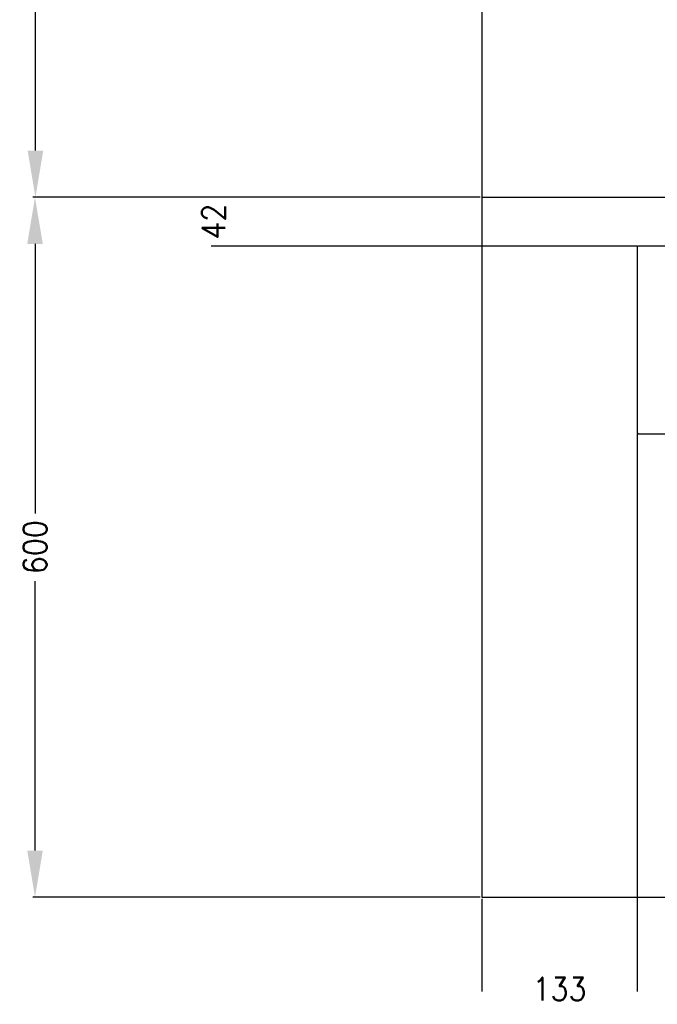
# Model space of a CAD drawing. Header units: inches. Extents: x -7205 to -1528, y -2875 to 5222.
# Tile 50 of 104: x -5298 to -4752, y 780 to 1624. Entities that reach past the tile are written whole.
import ezdxf

# ---------------------------------------------------------------- set-up
doc = ezdxf.new("R2010")
doc.units = ezdxf.units.IN
doc.layers.add('1', color=7, linetype='Continuous')
doc.styles.add('CONVERTER_11', font='txt.shx', dxfattribs={"width": 0.9})
doc.dimstyles.new('ME10_DIM_27', dxfattribs={"dimtxt": 20, "dimasz": 40, "dimexe": 2, "dimexo": 1.5, "dimgap": 8, "dimtad": 1, "dimdec": 0, "dimdsep": 46, "dimtxsty": 'CONVERTER_11', "dimsah": 1, "dimcen": 0.09, "dimclrd": 2, "dimclre": 2, "dimclrt": 2, "dimadec": 0, "dimazin": 0, "dimtfac": 1, "dimtdec": 4, "dimtix": 1, "dimtofl": 0, "dimtmove": 0, "dimatfit": 0, "dimfxl": 1, "dimtolj": 1, "dimtzin": 0, "dimarcsym": 0})
doc.dimstyles.new('ME10_DIM_32', dxfattribs={"dimtxt": 20, "dimasz": 40, "dimexe": 2, "dimexo": 1.5, "dimgap": 8, "dimtad": 1, "dimdec": 0, "dimdsep": 46, "dimtxsty": 'CONVERTER_11', "dimsah": 1, "dimcen": 0.09, "dimclrd": 2, "dimclre": 2, "dimclrt": 2, "dimadec": 0, "dimazin": 0, "dimtfac": 1, "dimtdec": 4, "dimtix": 1, "dimtofl": 0, "dimtmove": 0, "dimatfit": 0, "dimfxl": 1, "dimtolj": 1, "dimtzin": 0, "dimarcsym": 0})
doc.dimstyles.new('ME10_DIM_33', dxfattribs={"dimtxt": 20, "dimasz": 40, "dimexe": 2, "dimexo": 1.5, "dimgap": 8, "dimtad": 1, "dimdec": 0, "dimdsep": 46, "dimtxsty": 'CONVERTER_11', "dimsah": 1, "dimcen": 0.09, "dimclrd": 2, "dimclre": 2, "dimclrt": 2, "dimadec": 0, "dimazin": 0, "dimtfac": 1, "dimtdec": 4, "dimtix": 1, "dimtofl": 0, "dimtmove": 0, "dimatfit": 0, "dimfxl": 1, "dimtolj": 1, "dimtzin": 0, "dimarcsym": 0})
doc.dimstyles.new('ME10_DIM_34', dxfattribs={"dimtxt": 20, "dimasz": 40, "dimexe": 2, "dimexo": 1.5, "dimgap": 8, "dimtad": 1, "dimdec": 0, "dimdsep": 46, "dimtxsty": 'CONVERTER_11', "dimsah": 1, "dimcen": 0.09, "dimclrd": 2, "dimclre": 2, "dimclrt": 2, "dimadec": 0, "dimazin": 0, "dimtfac": 1, "dimtdec": 4, "dimtix": 1, "dimtofl": 0, "dimtmove": 0, "dimatfit": 0, "dimfxl": 1, "dimtolj": 1, "dimtzin": 0, "dimarcsym": 0})

# ---------------------------------------------------------------- blocks, each defined once
blk = doc.blocks.new('*D64')
at = {"layer": '1', "color": 2, "lineweight": -2, "transparency": 16777216}
for p, q in [((-4903.57, 2072.03), (-5286.57, 2072.03)), ((-5284.57, 2032.03), (-5284.57, 1801.03)), ((-5284.57, 1512.03), (-5284.57, 1743.03)), ((-4903.57, 1472.03), (-5286.57, 1472.03))]:
    blk.add_line(p, q, dxfattribs=at)
at = {"layer": '1', "color": 2, "transparency": 16777216}
for points in [[(-5291.23, 2032.03), (-5277.9, 2032.03), (-5284.57, 2072.03)], [(-5291.23, 1512.03), (-5277.9, 1512.03), (-5284.57, 1472.03)]]:
    blk.add_solid(points, dxfattribs=at)
at = {"layer": 'Defpoints', "color": 0, "transparency": 16777216}
for p in [(-5284.57, 2072.03), (-4902.07, 2072.03), (-4902.07, 1472.03)]:
    blk.add_point(p, dxfattribs=at)
at = {"layer": '1', "color": 2, "transparency": 16777216, "insert": (-5284.57, 1772.03), "char_height": 20, "attachment_point": 5, "rotation": 90, "style": 'CONVERTER_11'}
blk.add_mtext('\\A1;600', dxfattribs=at)
blk = doc.blocks.new('*D69')
at = {"layer": '1', "color": 2, "lineweight": -2, "transparency": 16777216}
for p, q in [((-4769.07, 1269.43), (-4769.07, 791.32)), ((-4902.07, 870.53), (-4902.07, 791.32))]:
    blk.add_line(p, q, dxfattribs=at)
at = {"layer": 'Defpoints', "color": 0, "transparency": 16777216}
for p in [(-4769.07, 1270.93), (-4902.07, 872.03), (-4769.07, 793.32)]:
    blk.add_point(p, dxfattribs=at)
at = {"layer": '1', "color": 2, "transparency": 16777216, "insert": (-4835.57, 793.32), "char_height": 20, "attachment_point": 5, "rotation": 0.00014, "style": 'CONVERTER_11'}
blk.add_mtext('\\A1;133', dxfattribs=at)
blk = doc.blocks.new('*D70')
at = {"layer": '1', "color": 2, "lineweight": -2, "transparency": 16777216}
for p, q in [((-4903.57, 1472.03), (-5286.95, 1472.03)), ((-5284.95, 1432.03), (-5284.95, 1201.03)), ((-5284.95, 912.03), (-5284.95, 1143.03)), ((-4903.57, 872.03), (-5286.95, 872.03))]:
    blk.add_line(p, q, dxfattribs=at)
at = {"layer": '1', "color": 2, "transparency": 16777216}
for points in [[(-5291.61, 1432.03), (-5278.28, 1432.03), (-5284.95, 1472.03)], [(-5291.61, 912.03), (-5278.28, 912.03), (-5284.95, 872.03)]]:
    blk.add_solid(points, dxfattribs=at)
at = {"layer": 'Defpoints', "color": 0, "transparency": 16777216}
for p in [(-5284.95, 1472.03), (-4902.07, 1472.03), (-4902.07, 872.03)]:
    blk.add_point(p, dxfattribs=at)
at = {"layer": '1', "color": 2, "transparency": 16777216, "insert": (-5284.95, 1172.03), "char_height": 20, "attachment_point": 5, "rotation": 90, "style": 'CONVERTER_11'}
blk.add_mtext('\\A1;600', dxfattribs=at)
blk = doc.blocks.new('*D71')
at = {"layer": '1', "color": 2, "lineweight": -2, "transparency": 16777216}
for p, q in [((-4903.57, 1472.03), (-5133.91, 1472.03)), ((-4768.87, 1430.23), (-5133.91, 1430.23))]:
    blk.add_line(p, q, dxfattribs=at)
at = {"layer": 'Defpoints', "color": 0, "transparency": 16777216}
for p in [(-5131.91, 1472.03), (-4902.07, 1472.03), (-4767.37, 1430.23)]:
    blk.add_point(p, dxfattribs=at)
at = {"layer": '1', "color": 2, "transparency": 16777216, "insert": (-5131.91, 1451.13), "char_height": 20, "attachment_point": 5, "rotation": 90, "style": 'CONVERTER_11'}
blk.add_mtext('\\A1;42', dxfattribs=at)

msp = doc.modelspace()

# ---------------------------------------------------------------- linework, layer by layer
at = {"color": 7, "linetype": 'Continuous'}
for p, q in [((-4902.07, 2072.03), (-4902.07, 872.03)), ((-4769.07, 1428.53), (-4769.07, 1270.93)), ((-3836.77, 1430.23), (-4767.37, 1430.23)), ((-4767.37, 1269.23), (-3836.77, 1269.23))]:
    msp.add_line(p, q, dxfattribs=at)
for centre, start, end in [((-4767.37, 1428.53), 90, 180), ((-4767.37, 1270.93), 180, 270)]:
    msp.add_arc(centre, 1.7, start, end, dxfattribs=at)
at = {"layer": '1', "color": 7, "linetype": 'Continuous'}
for p, q in [((-4902.07, 1472.03), (-3702.07, 1472.03)), ((-4902.07, 872.03), (-3702.07, 872.03))]:
    msp.add_line(p, q, dxfattribs=at)

# ---------------------------------------------------------------- dimensions: what is measured, and where the dimension line sits
at = {"layer": '1'}
dim = msp.add_aligned_dim(p1=(-4902.07, 1472.03), p2=(-4902.07, 2072.03), distance=382.49, dimstyle='ME10_DIM_27', dxfattribs=at)
dim.commit()
dim.dimension.update_dxf_attribs({"geometry": '*D64', "text_midpoint": (-5284.57, 1772.03), "text_rotation": 90})
for base, p1, dimstyle, picture, middle in [((-5284.95, 1472.03), (-4902.07, 872.03), 'ME10_DIM_33', '*D70', (-5284.95, 1172.03)), ((-5131.91, 1472.03), (-4767.37, 1430.23), 'ME10_DIM_34', '*D71', (-5131.91, 1451.13))]:
    dim = msp.add_linear_dim(base=base, p1=p1, p2=(-4902.07, 1472.03), angle=90, dimstyle=dimstyle, dxfattribs=at)
    dim.commit()
    dim.dimension.update_dxf_attribs({"geometry": picture, "text_midpoint": middle, "text_rotation": 90})
dim = msp.add_linear_dim(base=(-4769.07, 793.32), p1=(-4902.07, 872.03), p2=(-4769.07, 1270.93), dimstyle='ME10_DIM_32', dxfattribs=at)
dim.commit()
dim.dimension.update_dxf_attribs({"geometry": '*D69', "text_midpoint": (-4835.57, 793.32), "text_rotation": 0.00014})

doc.saveas('drawing.dxf')
